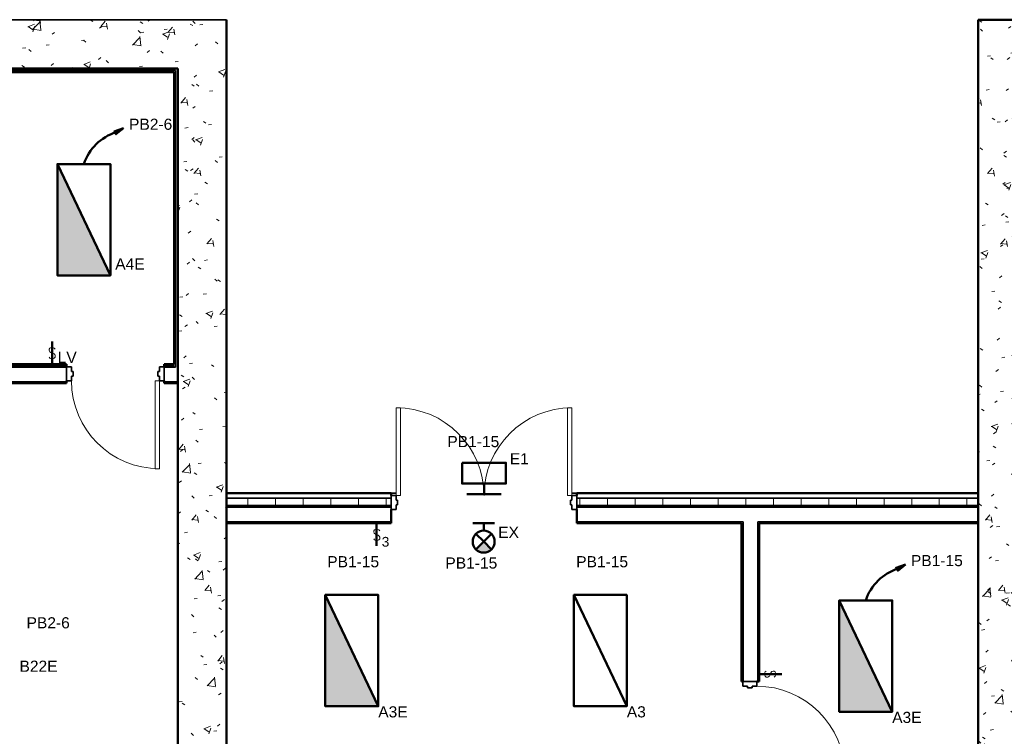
# Model space of a CAD drawing. Header units: inches. Extents: x 8478 to 36837, y 632 to 6786.
# Tile 4 of 5: x 25843 to 26247, y 1338 to 1632. Entities that reach past the tile are written whole.
import ezdxf
from ezdxf.enums import TextEntityAlignment as Align

# ---------------------------------------------------------------- set-up
doc = ezdxf.new("R2010")
doc.units = ezdxf.units.IN
doc.header["$MEASUREMENT"] = 0
doc.linetypes.add('Dash', pattern=[0.25, 0.125, -0.125])
for name, color, linetype, lineweight in [('E-GND-SYMB', 7, 'Dash', 40), ('E-LIGHT-SYMB', 7, 'Continuous', 30), ('E-LITE-CLNG', 7, 'Continuous', 50), ('E-LITE-CNMB', 7, 'Continuous', 35), ('E-LITE-IDEN', 7, 'Continuous', 35), ('E-LITE-SWCH', 7, 'Continuous', 50), ('E-POWR-CIRC', 7, 'Continuous', 50), ('E-POWR-CNMB', 7, 'Continuous', 35), ('G-PLAN-OTLN', 7, 'Continuous', 35)]:
    doc.layers.add(name, color=color, linetype=linetype, lineweight=lineweight)
doc.styles.add('Arial', font='arial.ttf', dxfattribs={"height": 0.125})
doc.styles.add('NOTES_0.12in', font='romans.shx', dxfattribs={"width": 0.9, "height": 0.12})
doc.styles.get("Standard").update_dxf_attribs({"font": 'arial.ttf'})
pattern_1 = [(50, (0, 0), (27.5427, -2.40992), [2.88, -31.68]), (355, (0, 0), (-5.32784, 28.88427), [2.304, -25.344]), (100.451, (2.295, -0.2), (22.21532, 26.47393), [2.448, -26.924]), (46.184, (0, 7.68), (40.98187, -6.35642), [4.32, -47.52]), (96.636, (3.415, 7.15), (35.89075, 37.4062), [3.671, -40.386]), (351.184, (0, 7.68), (35.89097, 37.4062), [3.456, -38.016]), (21, (3.84, 5.76), (22.92104, -15.46073), [2.88, -31.68]), (326, (3.84, 5.76), (9.34353, 27.84574), [2.304, -25.344]), (71.451, (5.75, 4.472), (32.26477, 12.38442), [2.448, -26.924]), (37.5, (0, 0), (0.466855, 12.782707), [1.267, -23.77, 1.267, -24.461, -25.44]), (37.5, (0, 0), (0.466855, 12.782707), [-50.765, 1.267, -24.173]), (7.5, (0, 0), (10.10159, 15.14509), [1.267, -13.402, 1.267, -23.194, -9.696]), (7.5, (0, 0), (10.10159, 15.14509), [-39.13, 1.267, -8.429]), (327.5, (-8.563, 0), (20.49916, -0.86578), [1.267, -8.333, 1.267, -28.685, -39.744]), (327.5, (-8.563, 0), (20.49916, -0.86578), [-39.552, 1.267, -38.477]), (317.5, (-12.403, 0), (22.39478, 3.84429), [1.267, -11.213, 1.267, -18.624, -28.224]), (317.5, (-12.403, 0), (22.39478, 3.84429), [-32.371, 1.267, -26.957])]
pattern_2 = [(0, (0, 0), (30.72, 7.68), [1.267, -21.773, 1.267, -21.773, -122.88]), (0, (0, 0), (30.72, 7.68), [-46.08, 1.267, -44.813, 1.267, -21.773, -53.76]), (0, (0, 0), (30.72, 7.68), [-115.2, 1.267, -14.093, 1.267, -37.133]), (120, (11.52, 3.84), (-22.011075, 22.7643), [1.267, -21.773, 1.267, -21.773, -122.88]), (120, (11.52, 3.84), (-22.011075, 22.7643), [-46.08, 1.267, -44.813, 1.267, -21.773, -53.76]), (120, (11.52, 3.84), (-22.011075, 22.7643), [-115.2, 1.267, -14.093, 1.267, -37.133]), (240, (15.36, 19.2), (-8.708925, -30.4443), [1.267, -21.773, 1.267, -21.773, -122.88]), (240, (15.36, 19.2), (-8.708925, -30.4443), [-46.08, 1.267, -44.813, 1.267, -21.773, -53.76]), (240, (15.36, 19.2), (-8.708925, -30.4443), [-115.2, 1.267, -14.093, 1.267, -37.133])]

# ---------------------------------------------------------------- blocks, each defined once
blk = doc.blocks.new('100% ANG M&I Facility_Floor Plan_7-31_elec_copy')
at = {"layer": 'G-PLAN-OTLN', "lineweight": 9}
h = blk.add_hatch(dxfattribs=at)
h.set_pattern_fill('FP_1', color=256, style=0, pattern_type=2)
h.set_pattern_definition(pattern_1)
h.paths.add_polyline_path([(-2819.59, 2747.21), (-2819.59, 2767.21), (-3259.59, 2767.21), (-3259.59, 2747.21), (-2839.59, 2747.21)])
h = blk.add_hatch(dxfattribs=at)
h.set_pattern_fill('FP_1', color=256, style=0, pattern_type=2)
h.set_pattern_definition(pattern_1)
h.paths.add_polyline_path([(-2511.59, 2267.21), (-2491.59, 2267.21), (-2491.59, 2767.21), (-2511.59, 2767.21), (-2511.59, 2269.84)])
h = blk.add_hatch(dxfattribs=at)
h.set_pattern_fill('FP_2', color=256, style=0, pattern_type=2)
h.set_pattern_definition(pattern_2)
h.paths.add_polyline_path([(-2841.09, 2745.71), (-2840.47, 2745.71), (-2840.47, 2746.34), (-2985.97, 2746.34), (-2985.97, 2745.71), (-2902.85, 2745.71)])
h = blk.add_hatch(dxfattribs=at)
h.set_pattern_fill('FP_2', color=256, style=0, pattern_type=2)
h.set_pattern_definition(pattern_2)
h.paths.add_polyline_path([(-2841.09, 2624.85), (-2840.47, 2624.85), (-2840.47, 2745.71), (-2841.09, 2745.71), (-2841.09, 2625.47)])
h = blk.add_hatch(dxfattribs=at)
h.set_pattern_fill('FP_1', color=256, style=0, pattern_type=2)
h.set_pattern_definition(pattern_1)
h.paths.add_polyline_path([(-2819.59, 2267.21), (-2819.59, 2747.21), (-2839.59, 2747.21), (-2839.59, 2267.21)])
h = blk.add_hatch(dxfattribs=at)
h.set_pattern_fill('FP_2', color=256, style=0, pattern_type=2)
h.set_pattern_definition(pattern_2)
h.paths.add_polyline_path([(-2845.09, 2625.47), (-2841.09, 2625.47), (-2841.09, 2626.1), (-2845.09, 2626.1)])
h.paths.add_polyline_path([(-2885.09, 2625.47), (-2885.09, 2626.1), (-2985.34, 2626.1), (-2985.34, 2625.47), (-2902.85, 2625.47)])
h = blk.add_hatch(dxfattribs=at)
h.set_pattern_fill('FP_2', color=256, style=0, pattern_type=2)
h.set_pattern_definition(pattern_2)
h.paths.add_polyline_path([(-2841.09, 2618.22), (-2839.59, 2618.22), (-2839.59, 2618.85), (-2845.09, 2618.85), (-2845.09, 2618.22), (-2843.54, 2618.22)])
h.paths.add_polyline_path([(-2885.09, 2618.22), (-2885.09, 2618.85), (-2992.59, 2618.85), (-2992.59, 2618.22), (-2902.85, 2618.22)])
h = blk.add_hatch(dxfattribs=at)
h.set_pattern_fill('FP_3', color=256, style=0, pattern_type=2)
h.set_pattern_definition([(0, (0, 0), (0, 11.331), []), (90, (0, 0), (-11.331, 7e-16), [])])
h.paths.add_polyline_path([(-2676.09, 2568.21), (-2511.59, 2568.21), (-2511.59, 2571.21), (-2676.09, 2571.21), (-2676.09, 2568.4)])
h.paths.add_polyline_path([(-2752.09, 2568.21), (-2752.09, 2571.21), (-2819.59, 2571.21), (-2819.59, 2568.21), (-2784.23, 2568.21)])
h = blk.add_hatch(dxfattribs=at)
h.set_pattern_fill('FP_2', color=256, style=0, pattern_type=2)
h.set_pattern_definition(pattern_2)
h.paths.add_polyline_path([(-2601.97, 2560.84), (-2511.59, 2560.84), (-2511.59, 2561.46), (-2601.97, 2561.46)])
h.paths.add_polyline_path([(-2608.59, 2560.84), (-2607.97, 2560.84), (-2607.97, 2561.46), (-2676.09, 2561.46), (-2676.09, 2560.84), (-2665.62, 2560.84)])
h.paths.add_polyline_path([(-2752.09, 2560.84), (-2752.09, 2561.46), (-2819.59, 2561.46), (-2819.59, 2560.84), (-2784.23, 2560.84)])
at = {"layer": 'G-PLAN-OTLN'}
for p, q in [((-2819.59, 2767.21), (-3279.59, 2767.21)), ((-2840.47, 2746.34), (-2985.97, 2746.34)), ((-2840.47, 2624.85), (-2840.47, 2746.34)), ((-2985.97, 2624.85), (-2885.09, 2624.85)), ((-2985.34, 2625.47), (-2885.09, 2625.47)), ((-2885.09, 2624.97), (-2883.09, 2624.97)), ((-2885.09, 2619.22), (-2885.09, 2624.97)), ((-2883.09, 2624.97), (-2883.09, 2623.03)), ((-2883.09, 2623.03), (-2882.47, 2623.03)), ((-2882.47, 2623.03), (-2882.47, 2621.16)), ((-2847.72, 2623.03), (-2847.09, 2623.03)), ((-2847.72, 2621.16), (-2847.72, 2623.03)), ((-2847.09, 2624.97), (-2845.09, 2624.97)), ((-2847.09, 2623.03), (-2847.09, 2624.97)), ((-2845.09, 2625.47), (-2841.09, 2625.47)), ((-2845.09, 2624.97), (-2845.09, 2619.22)), ((-2845.09, 2624.85), (-2840.47, 2624.85)), ((-2991.97, 2618.85), (-2885.09, 2618.85)), ((-2883.09, 2619.22), (-2885.09, 2619.22)), ((-2883.09, 2621.16), (-2883.09, 2619.22)), ((-2882.47, 2621.16), (-2883.09, 2621.16)), ((-2847.09, 2621.16), (-2847.72, 2621.16)), ((-2847.09, 2619.22), (-2847.09, 2621.16)), ((-2845.09, 2619.22), (-2847.09, 2619.22)), ((-2845.09, 2618.85), (-2839.59, 2618.85)), ((-2752.09, 2571.21), (-2819.59, 2571.21)), ((-2750.09, 2573.21), (-2752.09, 2573.21)), ((-2750.09, 2572.21), (-2752.09, 2572.21)), ((-2752.09, 2572.21), (-2752.09, 2566.46)), ((-2750.09, 2570.28), (-2750.09, 2572.21)), ((-2749.47, 2570.28), (-2750.09, 2570.28)), ((-2749.47, 2568.4), (-2749.47, 2570.28)), ((-2678.09, 2570.28), (-2678.72, 2570.28)), ((-2678.72, 2570.28), (-2678.72, 2568.4)), ((-2676.09, 2573.21), (-2678.09, 2573.21)), ((-2678.09, 2572.21), (-2678.09, 2570.28)), ((-2676.09, 2572.21), (-2678.09, 2572.21)), ((-2676.09, 2566.46), (-2676.09, 2572.21)), ((-2511.59, 2571.21), (-2676.09, 2571.21)), ((-2752.09, 2568.21), (-2819.59, 2568.21)), ((-2752.09, 2567.46), (-2819.59, 2567.46)), ((-2752.09, 2566.46), (-2750.09, 2566.46)), ((-2750.09, 2566.46), (-2750.09, 2568.4)), ((-2750.09, 2568.4), (-2749.47, 2568.4)), ((-2678.72, 2568.4), (-2678.09, 2568.4)), ((-2678.09, 2568.4), (-2678.09, 2566.46)), ((-2678.09, 2566.46), (-2676.09, 2566.46)), ((-2511.59, 2568.21), (-2676.09, 2568.21)), ((-2511.59, 2567.46), (-2676.09, 2567.46)), ((-2752.09, 2561.46), (-2819.59, 2561.46)), ((-2607.97, 2561.46), (-2676.09, 2561.46)), ((-2607.97, 2561.46), (-2607.97, 2496.09)), ((-2601.97, 2561.46), (-2601.97, 2496.09)), ((-2511.59, 2561.46), (-2601.97, 2561.46)), ((-2602.34, 2496.09), (-2608.09, 2496.09)), ((-2608.09, 2496.09), (-2608.09, 2494.09)), ((-2608.09, 2494.09), (-2606.15, 2494.09)), ((-2606.15, 2494.09), (-2606.15, 2493.46)), ((-2606.15, 2493.46), (-2604.28, 2493.46)), ((-2604.28, 2493.46), (-2604.28, 2494.09)), ((-2604.28, 2494.09), (-2602.34, 2494.09)), ((-2602.34, 2494.09), (-2602.34, 2496.09))]:
    blk.add_line(p, q, dxfattribs=at)
at = {"layer": 'G-PLAN-OTLN', "lineweight": 50}
for p, q in [((-2819.59, 2267.21), (-2819.59, 2767.21)), ((-2511.59, 2767.21), (-2511.59, 2267.21)), ((-2051.59, 2767.21), (-2511.59, 2767.21)), ((-2839.59, 2747.21), (-2992.59, 2747.21)), ((-2984.72, 2745.71), (-2841.09, 2745.71)), ((-2841.09, 2745.71), (-2841.09, 2626.1)), ((-2839.59, 2618.22), (-2839.59, 2747.21)), ((-2885.09, 2626.1), (-2984.72, 2626.1)), ((-2885.09, 2624.97), (-2885.09, 2626.1)), ((-2841.09, 2626.1), (-2845.09, 2626.1)), ((-2845.09, 2626.1), (-2845.09, 2624.97)), ((-2992.59, 2618.22), (-2885.09, 2618.22)), ((-2885.09, 2618.22), (-2885.09, 2619.22)), ((-2845.09, 2619.22), (-2845.09, 2618.22)), ((-2845.09, 2618.22), (-2839.59, 2618.22)), ((-2839.59, 2618.22), (-2839.59, 2267.21)), ((-2752.09, 2573.21), (-2819.59, 2573.21)), ((-2752.09, 2572.21), (-2752.09, 2573.21)), ((-2511.59, 2573.21), (-2676.09, 2573.21)), ((-2676.09, 2573.21), (-2676.09, 2572.21)), ((-2752.09, 2560.84), (-2752.09, 2566.46)), ((-2676.09, 2566.46), (-2676.09, 2560.84)), ((-2819.59, 2560.84), (-2752.09, 2560.84)), ((-2676.09, 2560.84), (-2608.59, 2560.84)), ((-2608.59, 2560.84), (-2608.59, 2496.09)), ((-2601.34, 2496.09), (-2601.34, 2560.84)), ((-2601.34, 2560.84), (-2511.59, 2560.84)), ((-2608.59, 2496.09), (-2608.09, 2496.09)), ((-2602.34, 2496.09), (-2601.34, 2496.09))]:
    blk.add_line(p, q, dxfattribs=at)
at = {"layer": 'G-PLAN-OTLN', "lineweight": 20}
for p, q in [((-2848.84, 2619.22), (-2847.09, 2619.22)), ((-2848.84, 2583.22), (-2848.84, 2619.22)), ((-2847.09, 2619.22), (-2847.09, 2583.22)), ((-2750.09, 2572.21), (-2750.09, 2608.21)), ((-2750.09, 2608.21), (-2748.34, 2608.21)), ((-2748.34, 2608.21), (-2748.34, 2572.21)), ((-2678.09, 2608.21), (-2679.84, 2608.21)), ((-2679.84, 2608.21), (-2679.84, 2572.21)), ((-2678.09, 2572.21), (-2678.09, 2608.21)), ((-2847.09, 2583.22), (-2848.84, 2583.22)), ((-2748.34, 2572.21), (-2750.09, 2572.21)), ((-2679.84, 2572.21), (-2678.09, 2572.21))]:
    blk.add_line(p, q, dxfattribs=at)
at = {"layer": 'G-PLAN-OTLN', "linetype": 'Continuous', "lineweight": 9}
for p, q in [((-2608, 2544.18), (-2608.59, 2545.21)), ((-2608.43, 2509.54), (-2608.59, 2509.26))]:
    blk.add_line(p, q, dxfattribs=at)
at = {"layer": 'G-PLAN-OTLN', "lineweight": 9}
for centre, start, end in [((-2847.09, 2619.22), 180, 270), ((-2750.09, 2572.21), 0, 90), ((-2678.09, 2572.21), 90, 180), ((-2602.34, 2458.09), 0, 90)]:
    blk.add_arc(centre, 36, start, end, dxfattribs=at)

msp = doc.modelspace()

# ---------------------------------------------------------------- hatches: boundary and pattern name
at = {"layer": 'E-LITE-CLNG'}
h = msp.add_hatch(color=256, dxfattribs=at)
h.dxf.hatch_style = 1
h.paths.add_polyline_path([(25858.6, 1572.89), (25858.6, 1527.24), (25880.29, 1527.24)])
h = msp.add_hatch(color=256, dxfattribs=at)
h.dxf.hatch_style = 1
h.paths.add_polyline_path([(26030.08, 1415.01, 0.414214), (26036.44, 1415.01), (26033.26, 1418.18)])
h = msp.add_hatch(color=256, dxfattribs=at)
h.dxf.hatch_style = 1
h.paths.add_polyline_path([(26156.93, 1289.5), (26156.93, 1243.85), (26178.62, 1243.85)])
h.paths.add_polyline_path([(25968.37, 1396.35), (25968.37, 1350.7), (25990.06, 1350.7)])
h.paths.add_polyline_path([(26015.48, 1202.8), (25969.83, 1181.11), (26015.48, 1181.11)])
h.paths.add_polyline_path([(26103.19, 1230.28), (26102.94, 1230.28), (26102.94, 1230.28), (26102.94, 1230.8), (26092.49, 1252.8), (26091.1, 1251.8), (26091.1, 1210.07), (26112.79, 1210.07)])
h.paths.add_polyline_path([(26212.75, 1197.18), (26167.1, 1175.5), (26212.75, 1175.5)])
h = msp.add_hatch(color=256, dxfattribs=at)
h.dxf.hatch_style = 1
h.paths.add_polyline_path([(26178.94, 1394.08), (26178.94, 1348.43), (26200.63, 1348.43)])
at = {"layer": 'E-POWR-CIRC', "transparency": 33554687}
h = msp.add_hatch(color=256, dxfattribs=at)
h.dxf.hatch_style = 1
h.paths.add_polyline_path([(25885.7, 1587.57), (25881.89, 1586.28), (25882.67, 1585.92), (25882.54, 1585.08)])
h = msp.add_hatch(color=256, dxfattribs=at)
h.dxf.hatch_style = 1
h.paths.add_polyline_path([(26206.05, 1408.76), (26202.23, 1407.47), (26203.01, 1407.11), (26202.89, 1406.26)])

# ---------------------------------------------------------------- linework, layer by layer
at = {"layer": 'E-LITE-CLNG'}
for p, q in [((26033.39, 1441.96), (26033.39, 1437.59)), ((26026.38, 1437.59), (26040.4, 1437.59)), ((26037.75, 1425.67), (26028.77, 1425.67)), ((26033.26, 1422.68), (26033.26, 1425.67)), ((26033.26, 1418.18), (26030.08, 1421.36)), ((26033.26, 1418.18), (26036.44, 1421.36)), ((26033.26, 1418.18), (26030.08, 1415.01)), ((26033.26, 1418.18), (26036.44, 1415.01))]:
    msp.add_line(p, q, dxfattribs=at)
msp.add_lwpolyline([(26024.41, 1450.47), (26042.38, 1450.47), (26042.38, 1441.96), (26024.41, 1441.96)], close=True, dxfattribs=at)
for points in [[(25858.6, 1527.24, 119.82), (25858.6, 1572.89, 119.82), (25880.29, 1572.89, 119.82), (25880.29, 1527.24, 119.82)], [(25880.29, 1527.24, 119.82), (25880.29, 1572.89, 119.82), (25858.6, 1572.89, 119.82), (25858.6, 1527.24, 119.82)], [(25858.6, 1572.89, 119.82), (25858.6, 1527.24, 119.82), (25858.6, 1527.24, 119.82), (25858.6, 1572.89, 119.82)], [(25880.29, 1572.89, 119.82), (25858.6, 1572.89, 119.82), (25858.6, 1572.89, 119.82), (25880.29, 1572.89, 119.82)], [(25880.29, 1527.24, 119.82), (25880.29, 1572.89, 119.82), (25880.29, 1572.89, 119.82), (25880.29, 1527.24, 119.82)], [(25858.6, 1527.24, 119.82), (25880.29, 1527.24, 119.82), (25880.29, 1527.24, 119.82), (25858.6, 1527.24, 119.82)], [(25968.37, 1350.7, 119.82), (25968.37, 1396.35, 119.82), (25990.06, 1396.35, 119.82), (25990.06, 1350.7, 119.82)], [(25990.06, 1350.7, 119.82), (25990.06, 1396.35, 119.82), (25968.37, 1396.35, 119.82), (25968.37, 1350.7, 119.82)], [(25968.37, 1396.35, 119.82), (25968.37, 1350.7, 119.82), (25968.37, 1350.7, 119.82), (25968.37, 1396.35, 119.82)], [(25990.06, 1396.35, 119.82), (25968.37, 1396.35, 119.82), (25968.37, 1396.35, 119.82), (25990.06, 1396.35, 119.82)], [(25990.06, 1350.7, 119.82), (25990.06, 1396.35, 119.82), (25990.06, 1396.35, 119.82), (25990.06, 1350.7, 119.82)], [(26070.22, 1350.7, 119.82), (26070.22, 1396.35, 119.82), (26091.9, 1396.35, 119.82), (26091.9, 1350.7, 119.82)], [(26091.9, 1350.7, 119.82), (26091.9, 1396.35, 119.82), (26070.22, 1396.35, 119.82), (26070.22, 1350.7, 119.82)], [(26070.22, 1396.35, 119.82), (26070.22, 1350.7, 119.82), (26070.22, 1350.7, 119.82), (26070.22, 1396.35, 119.82)], [(26091.9, 1396.35, 119.82), (26070.22, 1396.35, 119.82), (26070.22, 1396.35, 119.82), (26091.9, 1396.35, 119.82)], [(26091.9, 1350.7, 119.82), (26091.9, 1396.35, 119.82), (26091.9, 1396.35, 119.82), (26091.9, 1350.7, 119.82)], [(26178.94, 1348.43, 119.82), (26178.94, 1394.08, 119.82), (26200.63, 1394.08, 119.82), (26200.63, 1348.43, 119.82)], [(26200.63, 1348.43, 119.82), (26200.63, 1394.08, 119.82), (26178.94, 1394.08, 119.82), (26178.94, 1348.43, 119.82)], [(26178.94, 1394.08, 119.82), (26178.94, 1348.43, 119.82), (26178.94, 1348.43, 119.82), (26178.94, 1394.08, 119.82)], [(26200.63, 1394.08, 119.82), (26178.94, 1394.08, 119.82), (26178.94, 1394.08, 119.82), (26200.63, 1394.08, 119.82)], [(26200.63, 1348.43, 119.82), (26200.63, 1394.08, 119.82), (26200.63, 1394.08, 119.82), (26200.63, 1348.43, 119.82)], [(25968.37, 1350.7, 119.82), (25990.06, 1350.7, 119.82), (25990.06, 1350.7, 119.82), (25968.37, 1350.7, 119.82)], [(26070.22, 1350.7, 119.82), (26091.9, 1350.7, 119.82), (26091.9, 1350.7, 119.82), (26070.22, 1350.7, 119.82)], [(26178.94, 1348.43, 119.82), (26200.63, 1348.43, 119.82), (26200.63, 1348.43, 119.82), (26178.94, 1348.43, 119.82)]]:
    msp.add_polyline3d(points, close=True, dxfattribs=at)
for points in [[(25858.6, 1572.89, 119.82), (25880.29, 1527.24, 119.82)], [(25968.37, 1396.35, 119.82), (25990.06, 1350.7, 119.82)], [(26070.22, 1396.35, 119.82), (26091.9, 1350.7, 119.82)], [(26178.94, 1394.08, 119.82), (26200.63, 1348.43, 119.82)]]:
    msp.add_polyline3d(points, dxfattribs=at)
msp.add_circle((26033.26, 1418.18), 4.49, dxfattribs=at)
at = {"layer": 'E-LITE-SWCH'}
for p, q in [((25856.39, 1490.93), (25856.39, 1500.16)), ((25989.39, 1416.45), (25989.39, 1425.67)), ((26146.14, 1363.92), (26155.37, 1363.92))]:
    msp.add_line(p, q, dxfattribs=at)
at = {"layer": 'E-POWR-CIRC', "elevation": 119.82}
for points in [[(25885.7, 1587.57), (25881.89, 1586.28), (25882.67, 1585.92), (25882.67, 1585.92), (25882.54, 1585.08)], [(26206.05, 1408.76), (26202.23, 1407.47), (26203.01, 1407.11), (26203.01, 1407.11), (26202.89, 1406.26)]]:
    msp.add_lwpolyline(points, close=True, dxfattribs=at)
at = {"layer": 'E-POWR-CIRC'}
for centre in [(25888.72, 1566.61, 119.82), (26209.06, 1387.79, 119.82)]:
    msp.add_arc(centre, 20.24, 107.4109, 161.9159, dxfattribs=at)

# ---------------------------------------------------------------- block references
at = {"layer": 'E-GND-SYMB'}
msp.add_blockref('100% ANG M&I Facility_Floor Plan_7-31_elec_copy', (28747.48, -1135.17), dxfattribs=at)

# ---------------------------------------------------------------- texts
at = {"layer": 'E-LIGHT-SYMB'}
for s, p in [('A4E', (25882.29, 1534.24, 119.82)), ('E1', (26043.95, 1454.4, 275.59)), ('EX', (26039.21, 1424.26, 275.59)), ('B22E', (25843.07, 1369.4, 275.59)), ('A3E', (25990.06, 1350.7, 119.82)), ('A3', (26091.9, 1350.7, 119.82)), ('A3E', (26200.63, 1348.43, 119.82))]:
    msp.add_text(s, height=4.562, dxfattribs=at).set_placement(p, align=Align.TOP_LEFT)
at = {"layer": 'E-LITE-CNMB', "char_height": 4.562, "attachment_point": 1, "style": 'Arial'}
for s, insert in [('PB1-15', (26018.38, 1461.45, -275.59)), ('PB1-15', (25969.16, 1412.22, -36)), ('PB1-15', (26071.16, 1412.22, -36)), ('PB1-15', (26017.57, 1411.7, -275.59)), ('PB2-6', (25845.96, 1387.19))]:
    msp.add_mtext_dynamic_manual_height_columns(s, width=3.585, gutter_width=0.625, heights=[0], dxfattribs=dict(at, insert=insert))
at = {"layer": 'E-LITE-IDEN', "lineweight": 15, "insert": (25859.97, 1495.95), "char_height": 4.562, "width": 5.2803, "attachment_point": 1, "style": 'Arial'}
msp.add_mtext('\\pxqc;LV', dxfattribs=at)
at = {"layer": 'E-LITE-SWCH', "style": 'NOTES_0.12in', "width": 0.9}
msp.add_text('S', height=4.56, dxfattribs=at).set_placement((25856.43, 1495.41), align=Align.MIDDLE)
for rotation, p in [(360, (25989.43, 1420.92)), (270, (26150.62, 1363.89))]:
    msp.add_text('S', height=4.56, rotation=rotation, dxfattribs=at).set_placement(p, align=Align.MIDDLE)
at = {"layer": 'E-LITE-SWCH', "style": 'Arial'}
msp.add_text('3', height=4, rotation=360, dxfattribs=at).set_placement((25991.5, 1416.1))
at = {"layer": 'E-POWR-CNMB', "char_height": 4.562, "attachment_point": 1, "style": 'Arial'}
for s, insert in [('PB2-6', (25887.96, 1591.49, 119.82)), ('PB1-15', (26208.3, 1412.68, 119.82))]:
    msp.add_mtext_dynamic_manual_height_columns(s, width=3.585, gutter_width=0.625, heights=[0], dxfattribs=dict(at, insert=insert))

doc.saveas('drawing.dxf')
